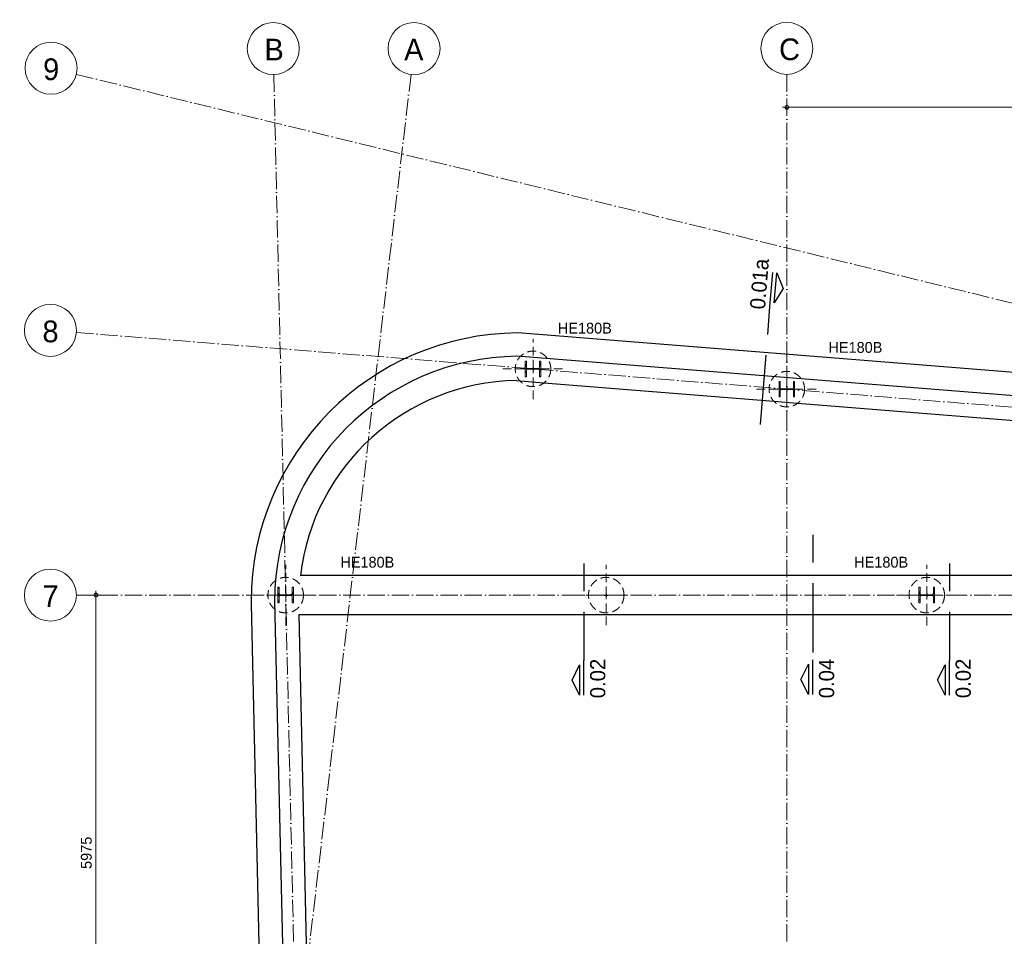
# Model space of a CAD drawing. Header units: millimetres. Extents: x 1146 to 62151, y -2394 to 40413.
# Tile 4 of 16: x 1146 to 12510, y 29839 to 40413. Entities that reach past the tile are written whole.
import ezdxf

# ---------------------------------------------------------------- set-up
doc = ezdxf.new("R2010")
doc.units = ezdxf.units.MM
for name, pattern in [('00_PBT_CEN', [1600, 320, -240, 800, -240]), ('00_PBT_HID2', [150, 100, -50]), ('00_PBT_STRA', [560, 200, -40, 0, -40, 200, -40, 0, -40])]:
    doc.linetypes.add(name, pattern=pattern)
for name, color, linetype, lineweight in [('A-____-____-DIMS', 211, 'Continuous', 13), ('A-____-____-DIMS-50', 211, 'Continuous', 13), ('A-DETL-GENF-HDLN', 90, '00_PBT_HID2', 18), ('A-FLOR-____-OTLN', 192, 'Continuous', 25), ('G-____-____-SYMB', 111, 'Continuous', 13), ('S-BEAM-____-OTLN', 12, 'Continuous', 25), ('S-COLS-____-HDLN', 52, '00_PBT_HID2', 18), ('S-COLS-____-IDEN', 171, 'Continuous', 18), ('S-COLS-____-MCUT', 52, 'Continuous', 18), ('S-FNDN-____-HDLN', 4, '00_PBT_HID2', 18), ('S-FNDN-____-OTLN', 32, 'Continuous', 25), ('S-GRID-____-IDEN', 1, 'Continuous', 18), ('S-GRID-____-OTLN', 1, 'Continuous', 13)]:
    doc.layers.add(name, color=color, linetype=linetype, lineweight=lineweight)
doc.styles.add('PBT-Font', font='PBT-FONT.ttf', dxfattribs={"height": 250})
doc.styles.add('PBT-Font_1', font='PBT-FONT.ttf', dxfattribs={"height": 125})
doc.styles.add('PBT-Font_B', font='txt', dxfattribs={"height": 175})
doc.dimstyles.new('PBT_DIM_2_50mm_nk', dxfattribs={"dimscale": 304.8, "dimtxt": 125.344371, "dimasz": 0.147638, "dimexe": 0.246063, "dimexo": 0.0625, "dimgap": 0.032808, "dimtad": 1, "dimdec": 3, "dimrnd": 0.001, "dimdsep": 46, "dimtxsty": 'PBT-Font_1', "dimblk1": 'DOTBLANK', "dimblk2": 'DOTBLANK', "dimsah": 1, "dimcen": 0.09, "dimdle": 0.164042, "dimazin": 0, "dimtfac": 1, "dimtdec": 4, "dimtix": 1, "dimtmove": 0, "dimatfit": 3, "dimfxl": 0.246063, "dimfxlon": 1, "dimtvp": 1, "dimtolj": 1, "dimtzin": 0, "dimarcsym": 2})

# ---------------------------------------------------------------- blocks, each defined once
blk = doc.blocks.new('17_PBT_SFO_paal_rond_R24 - Ø410-500 _vHek Combi_-V32-00 bk ruwe vloer')
at = {"layer": 'A-DETL-GENF-HDLN'}
for p, q in [((0, 0), (0, 348.5)), ((-348.5, 0), (0, 0)), ((0, -348.5), (0, 0)), ((0, 0), (348.5, 0))]:
    blk.add_line(p, q, dxfattribs=at)
blk.add_circle((0, 0), 205, dxfattribs=at)
at = {"layer": 'S-FNDN-____-OTLN'}
for p, q in [((0, 20), (0, -20)), ((-20, 0), (20, 0))]:
    blk.add_line(p, q, dxfattribs=at)
blk = doc.blocks.new('28_PBT_SC_stalen kolom_H-profiel_R24 - HE180B-1678608-00 bk ruwe vloer')
at = {"layer": 'S-COLS-____-HDLN', "linetype": 'Continuous', "lineweight": 13}
h = blk.add_hatch(dxfattribs=at)
h.set_pattern_fill('FP_17', color=256, style=0, pattern_type=2)
h.set_pattern_definition([(315, (-33775, 11615.45), (76.19995, 76.19995), []), (315, (-33775, 11550.68), (76.19995, 76.19995), []), (315, (-33775, 11546.87), (76.19995, 76.19995), []), (315, (-33775, 11543.06), (76.19995, 76.19995), []), (315, (-33775, 11539.25), (76.19995, 76.19995), []), (315, (-33775, 11535.44), (76.19995, 76.19995), []), (315, (-33775, 11531.63), (76.19995, 76.19995), []), (315, (-33775, 11527.82), (76.19995, 76.19995), [])])
h.paths.add_polyline_path([(-90, -90), (90, -90), (90, -76), (19, -76), (9, -72), (4, -61), (4, 61), (9, 72), (19, 76), (90, 76), (90, 90), (-90, 90), (-90, 76), (-19, 76), (-9, 72), (-4, 61), (-4, -61), (-9, -72), (-19, -76), (-90, -76)])
at = {"layer": 'S-COLS-____-MCUT'}
for p, q in [((90, 90), (-90, 90)), ((-90, 90), (-90, 76)), ((-90, 76), (-19, 76)), ((-4, 61), (-4, -61)), ((4, -61), (4, 61)), ((19, 76), (90, 76)), ((90, 76), (90, 90)), ((-90, -76), (-90, -90)), ((-19, -76), (-90, -76)), ((-90, -90), (90, -90)), ((90, -76), (19, -76)), ((90, -90), (90, -76))]:
    blk.add_line(p, q, dxfattribs=at)
for centre, start, end in [((-19, 61), 0, 90), ((19, 61), 90, 180), ((-19, -61), 270, 0), ((19, -61), 180, 270)]:
    blk.add_arc(centre, 15, start, end, dxfattribs=at)
blk = doc.blocks.new('28_PBT_SC_stalen kolom_H-profiel_R24 - HE180B-V17-00 bk ruwe vloer')
at = {"layer": 'S-COLS-____-HDLN', "linetype": 'Continuous', "lineweight": 13}
h = blk.add_hatch(dxfattribs=at)
h.set_pattern_fill('FP_21', color=256, style=0, pattern_type=2)
h.set_pattern_definition([(315, (-36150.89, 10000), (76.19995, 76.19995), []), (315, (-36150.89, 9935.23), (76.19995, 76.19995), []), (315, (-36150.89, 9931.42), (76.19995, 76.19995), []), (315, (-36150.89, 9927.61), (76.19995, 76.19995), []), (315, (-36150.89, 9923.8), (76.19995, 76.19995), []), (315, (-36150.89, 9919.99), (76.19995, 76.19995), []), (315, (-36150.89, 9916.18), (76.19995, 76.19995), []), (315, (-36150.89, 9912.37), (76.19995, 76.19995), [])])
h.paths.add_polyline_path([(-90, -90), (90, -90), (90, -76), (19, -76), (9, -72), (4, -61), (4, 61), (9, 72), (19, 76), (90, 76), (90, 90), (-90, 90), (-90, 76), (-19, 76), (-9, 72), (-4, 61), (-4, -61), (-9, -72), (-19, -76), (-90, -76)])
at = {"layer": 'S-COLS-____-MCUT'}
for p, q in [((90, 90), (-90, 90)), ((-90, 90), (-90, 76)), ((-90, 76), (-19, 76)), ((-4, 61), (-4, -61)), ((4, -61), (4, 61)), ((19, 76), (90, 76)), ((90, 76), (90, 90)), ((-90, -76), (-90, -90)), ((-19, -76), (-90, -76)), ((-90, -90), (90, -90)), ((90, -76), (19, -76)), ((90, -90), (90, -76))]:
    blk.add_line(p, q, dxfattribs=at)
for centre, start, end in [((-19, 61), 0, 90), ((19, 61), 90, 180), ((-19, -61), 270, 0), ((19, -61), 180, 270)]:
    blk.add_arc(centre, 15, start, end, dxfattribs=at)
blk = doc.blocks.new('28_PBT_SC_stalen kolom_H-profiel_R24 - HE180B-V18-00 bk ruwe vloer')
at = {"layer": 'S-COLS-____-HDLN', "linetype": 'Continuous', "lineweight": 13}
h = blk.add_hatch(dxfattribs=at)
h.set_pattern_fill('FP_22', color=256, style=0, pattern_type=2)
h.set_pattern_definition([(315, (-36384.65, 7070.31), (76.19995, 76.19995), []), (315, (-36384.65, 7005.54), (76.19995, 76.19995), []), (315, (-36384.65, 7001.73), (76.19995, 76.19995), []), (315, (-36384.65, 6997.92), (76.19995, 76.19995), []), (315, (-36384.65, 6994.11), (76.19995, 76.19995), []), (315, (-36384.65, 6990.3), (76.19995, 76.19995), []), (315, (-36384.65, 6986.49), (76.19995, 76.19995), []), (315, (-36384.65, 6982.68), (76.19995, 76.19995), [])])
h.paths.add_polyline_path([(-90, -76), (-90, -90), (90, -90), (90, -76), (19, -76), (9, -72), (4, -61), (4, 61), (9, 72), (19, 76), (90, 76), (90, 90), (-90, 90), (-90, 76), (-19, 76), (-9, 72), (-4, 61), (-4, -61), (-9, -72), (-19, -76), (-41, -76)])
at = {"layer": 'S-COLS-____-MCUT'}
for p, q in [((90, 90), (-90, 90)), ((-90, 90), (-90, 76)), ((-90, 76), (-19, 76)), ((-4, 61), (-4, -61)), ((4, -61), (4, 61)), ((19, 76), (90, 76)), ((90, 76), (90, 90)), ((-90, -76), (-90, -90)), ((-19, -76), (-90, -76)), ((-90, -90), (90, -90)), ((90, -76), (19, -76)), ((90, -90), (90, -76))]:
    blk.add_line(p, q, dxfattribs=at)
for centre, start, end in [((-19, 61), 0, 90), ((19, 61), 90, 180), ((-19, -61), 270, 0), ((19, -61), 180, 270)]:
    blk.add_arc(centre, 15, start, end, dxfattribs=at)
blk = doc.blocks.new('28_PBT_SC_stalen kolom_H-profiel_R24 - HE180B-V19-00 bk ruwe vloer')
at = {"layer": 'S-COLS-____-HDLN', "linetype": 'Continuous', "lineweight": 13}
h = blk.add_hatch(dxfattribs=at)
h.set_pattern_fill('FP_24', color=256, style=0, pattern_type=2)
h.set_pattern_definition([(315, (-33775, 4216.05), (76.19995, 76.19995), []), (315, (-33775, 4151.28), (76.19995, 76.19995), []), (315, (-33775, 4147.47), (76.19995, 76.19995), []), (315, (-33775, 4143.66), (76.19995, 76.19995), []), (315, (-33775, 4139.85), (76.19995, 76.19995), []), (315, (-33775, 4136.04), (76.19995, 76.19995), []), (315, (-33775, 4132.23), (76.19995, 76.19995), []), (315, (-33775, 4128.42), (76.19995, 76.19995), [])])
h.paths.add_polyline_path([(-90, -76), (-90, -90), (90, -90), (90, -76), (19, -76), (9, -72), (4, -61), (4, 61), (9, 72), (19, 76), (90, 76), (90, 90), (-90, 90), (-90, 76), (-19, 76), (-9, 72), (-4, 61), (-4, -61), (-9, -72), (-19, -76)])
at = {"layer": 'S-COLS-____-MCUT'}
for p, q in [((90, 90), (-90, 90)), ((-90, 90), (-90, 76)), ((-90, 76), (-19, 76)), ((-4, 61), (-4, -61)), ((4, -61), (4, 61)), ((19, 76), (90, 76)), ((90, 76), (90, 90)), ((-90, -76), (-90, -90)), ((-19, -76), (-90, -76)), ((-90, -90), (90, -90)), ((90, -76), (19, -76)), ((90, -90), (90, -76))]:
    blk.add_line(p, q, dxfattribs=at)
for centre, start, end in [((-19, 61), 0, 90), ((19, 61), 90, 180), ((-19, -61), 270, 0), ((19, -61), 180, 270)]:
    blk.add_arc(centre, 15, start, end, dxfattribs=at)
blk = doc.blocks.new('17_PBT_SFO_paal_rond_R24 - Ø410-500 _vHek Combi_-V41-00 bk ruwe vloer')
at = {"layer": 'A-DETL-GENF-HDLN'}
for p, q in [((0, 4), (0, 348)), ((-349, 0), (-90, 0)), ((0, -349), (0, -4)), ((90, 0), (348, 0))]:
    blk.add_line(p, q, dxfattribs=at)
blk.add_circle((0, 0), 205, dxfattribs=at)
at = {"layer": 'S-FNDN-____-HDLN'}
for p, q in [((0, 0), (0, 4)), ((0, 4), (0, -4)), ((-90, 0), (0, 0)), ((-20, 0), (20, 0)), ((0, -4), (0, 0)), ((0, 0), (90, 0))]:
    blk.add_line(p, q, dxfattribs=at)
at = {"layer": 'S-FNDN-____-OTLN'}
for p, q in [((0, 20), (0, 4)), ((0, -4), (0, -20))]:
    blk.add_line(p, q, dxfattribs=at)
blk = doc.blocks.new('Grid - Stramienbol-963102-00 bk ruwe vloer')
at = {"layer": 'S-GRID-____-IDEN'}
blk.add_circle((0, 0), 6, dxfattribs=at)
blk = doc.blocks.new('DIMBLOCK1-00 bk ruwe vloer')
at = {"layer": 'A-____-____-DIMS-50'}
for p, q in [((10000, 39403), (10000, 39478)), ((16050, 39403), (16050, 39478)), ((9950, 39403), (16100, 39403)), ((10000, 39403), (10000, 39328)), ((16050, 39403), (16050, 39328))]:
    blk.add_line(p, q, dxfattribs=at)
for centre in [(10000, 39403), (16050, 39403)]:
    blk.add_circle(centre, 22.5, dxfattribs=at)
at = {"layer": 'A-____-____-DIMS-50', "color": 0, "insert": (12855, 39576), "char_height": 125, "width": 408.67, "attachment_point": 1, "line_spacing_factor": 1.135194, "style": 'PBT-Font_1'}
blk.add_mtext('6050', dxfattribs=at)
blk = doc.blocks.new('_DotBlank')
at = {"color": 0, "linetype": 'ByBlock', "lineweight": -2}
blk.add_line((-0.5, 0), (-1, 0), dxfattribs=at)
blk.add_circle((0, 0), 0.5, dxfattribs=at)
blk = doc.blocks.new('DIMBLOCK2-00 bk ruwe vloer')
at = {"layer": 'A-____-____-DIMS-50'}
for p, q in [((2025, 33775), (1950, 33775)), ((2025, 33825), (2025, 27800)), ((2025, 33775), (2100, 33775)), ((2025, 27800), (1950, 27800)), ((2025, 27800), (2100, 27800))]:
    blk.add_line(p, q, dxfattribs=at)
for centre in [(2025, 33775), (2025, 27800)]:
    blk.add_circle(centre, 22.5, dxfattribs=at)
at = {"layer": 'A-____-____-DIMS-50', "color": 0, "insert": (1852, 30616), "char_height": 125, "width": 411.51, "attachment_point": 1, "rotation": 90, "line_spacing_factor": 1.135194, "style": 'PBT-Font_1'}
blk.add_mtext('5975', dxfattribs=at)
blk = doc.blocks.new('Detail View - Detail_Drsn peil-1535670-00 bk ruwe vloer')
at = {"layer": 'G-____-____-SYMB', "lineweight": 25}
for p, q in [((-8, 1), (-4.5, 2.75)), ((-4.5, 2.75), (-1, 1)), ((-1, 1), (-8, 1)), ((-8, 0), (0, 0))]:
    blk.add_line(p, q, dxfattribs=at)

msp = doc.modelspace()

# ---------------------------------------------------------------- linework, layer by layer
at = {"layer": 'A-FLOR-____-OTLN'}
for p, q in [((19867.9834, 35493.9312), (6885.4978, 36529.8098)), ((4087.6014, 33705.2917), (4588.8551, 11632.1389))]:
    msp.add_line(p, q, dxfattribs=at)
msp.add_arc((6917.5964, 33699.9918), 2830, 90.64987849, 179.89269864, dxfattribs=at)
at = {"layer": 'G-____-____-SYMB', "linetype": '00_PBT_CEN', "lineweight": 25}
for p, q in [((9801.5744, 37099.7872), (9686.0357, 35651.7609)), ((10299.9752, 34472.1772), (10299.9752, 33027.516)), ((7658.1606, 34140.4025), (7658.1606, 33019.3736)), ((11876.4958, 34140.4025), (11876.4958, 33020.8706))]:
    msp.add_line(p, q, dxfattribs=at)
at = {"layer": 'S-BEAM-____-OTLN'}
for p, q in [((19426.8679, 35799.9861), (6895.0028, 36799.9095)), ((6876.2622, 36249.6568), (6921.0633, 36246.0821)), ((6921.2222, 36246.0694), (7195.1128, 36224.2155)), ((7195.2674, 36224.2032), (9850.7521, 36012.3208)), ((9850.911, 36012.3082), (10124.8017, 35990.4543)), ((10124.9563, 35990.442), (15900.7521, 35529.5885)), ((21611.3375, 34000), (4385.306, 34000)), ((3818.2018, 33675.7886), (3817.691, 33675.7846)), ((3818.2018, 33675.7886), (4317.6868, 11680.5222)), ((4496.6659, 28025), (4371.2001, 33550)), ((4371.2001, 33550), (21821.7595, 33550))]:
    msp.add_line(p, q, dxfattribs=at)
for radius, start, end in [(3100, 90.41759054, 179.95542295), (2550, 90.92877732, 173.24348738), (3100, 179.95542295, 180.4474136)]:
    msp.add_arc((6917.5964, 33699.9918), radius, start, end, dxfattribs=at)
at = {"layer": 'S-GRID-____-OTLN', "linetype": '00_PBT_STRA', "lineweight": 18}
for p, q in [((1799.7366, 39782.2951), (23317.3399, 34527.2737)), ((5662.2901, 39782.2951), (1822.0009, 6844.9239)), ((4079.6975, 39779.4873), (4820.734, 7147.2862)), ((10000, 39782.2951), (10000, 8279.5333)), ((1799.7366, 36805.1918), (23879.5623, 35043.4323)), ((1799.7366, 33775), (23949.7366, 33775))]:
    msp.add_line(p, q, dxfattribs=at)

# ---------------------------------------------------------------- block references
at = {"layer": 'G-____-____-SYMB', "lineweight": 25, "xscale": 49.99999999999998, "yscale": 49.99999999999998, "zscale": 49.99999999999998}
for p, rotation in [((9801.5744, 37099.7872), 265.4380081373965), ((7658.1606, 33019.3736), 89.99999999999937), ((10299.9752, 33027.516), 89.99999999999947), ((11876.4958, 33020.8706), 89.99999999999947)]:
    msp.add_blockref('Detail View - Detail_Drsn peil-1535670-00 bk ruwe vloer', p, dxfattribs=dict(at, rotation=rotation))
at = {"layer": 'S-COLS-____-HDLN', "rotation": 89.99999999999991}
for name, p in [('28_PBT_SC_stalen kolom_H-profiel_R24 - HE180B-V18-00 bk ruwe vloer', (7070.3112, 36384.6502)), ('28_PBT_SC_stalen kolom_H-profiel_R24 - HE180B-V17-00 bk ruwe vloer', (10000, 36150.889)), ('28_PBT_SC_stalen kolom_H-profiel_R24 - HE180B-V19-00 bk ruwe vloer', (4216.0519, 33775)), ('28_PBT_SC_stalen kolom_H-profiel_R24 - HE180B-1678608-00 bk ruwe vloer', (11615.4508, 33775))]:
    msp.add_blockref(name, p, dxfattribs=at)
at = {"layer": 'S-FNDN-____-HDLN'}
for p in [(7070.3112, 36384.6502), (10000, 36150.889), (4216.0519, 33775), (11615.4508, 33775)]:
    msp.add_blockref('17_PBT_SFO_paal_rond_R24 - Ø410-500 _vHek Combi_-V41-00 bk ruwe vloer', p, dxfattribs=at)
at = {"layer": 'S-FNDN-____-OTLN'}
msp.add_blockref('17_PBT_SFO_paal_rond_R24 - Ø410-500 _vHek Combi_-V32-00 bk ruwe vloer', (7915.7514, 33775), dxfattribs=at)
at = {"layer": 'S-GRID-____-IDEN', "xscale": 49.99999999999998, "yscale": 49.99999999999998, "zscale": 49.99999999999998}
for p, rotation in [((4072.8867, 40079.41), 181.3008919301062), ((5697.0329, 40080.2765), 173.3497008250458), ((10000, 40082.2951), 180), ((1508.3018, 39853.4692), 256.2758863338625), ((1500.6871, 36829.0531), 265.4380081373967), ((1499.7366, 33775), 269.9999999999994)]:
    msp.add_blockref('Grid - Stramienbol-963102-00 bk ruwe vloer', p, dxfattribs=dict(at, rotation=rotation))

# ---------------------------------------------------------------- texts
at = {"layer": 'G-____-____-SYMB', "char_height": 175, "attachment_point": 1, "style": 'PBT-Font_B'}
for s, insert, width, rotation in [('0.01a', (9573.0322, 37079.5751), 621.307812, 85.43800814), ('0.02', (7729.5379, 32584.6993), 517.088437, 90), ('0.04', (10371.3524, 32584.5918), 537.130625, 90), ('0.02', (11947.873, 32586.1964), 517.088437, 90)]:
    msp.add_mtext(s, dxfattribs=dict(at, insert=insert, width=width, rotation=rotation))
at = {"layer": 'S-COLS-____-IDEN', "lineweight": 13, "char_height": 125, "width": 649.366875, "attachment_point": 1, "style": 'PBT-Font_1'}
for insert in [(7357.4512, 36917.3243), (10480.2928, 36694.925), (4846.7439, 34216.7787), (10777.7601, 34216.7787)]:
    msp.add_mtext('HE180B', dxfattribs=dict(at, insert=insert))
at = {"layer": 'S-GRID-____-IDEN', "lineweight": 35, "char_height": 250, "attachment_point": 1, "style": 'PBT-Font'}
for s, insert, width in [('B', (3970.4184, 40193.4769), 244.514687), ('A', (5582.9928, 40194.3266), 272.57375), ('C', (9910.811, 40196.3609), 212.447187), ('9', (1416.0634, 39966.6105), 216.455625), ('8', (1408.4063, 36941.9926), 216.455625), ('7', (1409.1969, 33887.8371), 212.447187)]:
    msp.add_mtext(s, dxfattribs=dict(at, insert=insert, width=width))

# ---------------------------------------------------------------- dimensions: what is measured, and where the dimension line sits
at = {"layer": 'A-____-____-DIMS'}
dim = msp.add_linear_dim(base=(16050, 39403.1735), p1=(10000, 39478.1735), p2=(16050, 39478.1735), dimstyle='PBT_DIM_2_50mm_nk', override={"dimpost": '<>', "dimfxl": 6050}, dxfattribs=at)
dim.commit()
dim.dimension.update_dxf_attribs({"geometry": 'DIMBLOCK1-00 bk ruwe vloer', "text_midpoint": (13025, 39475.6735)})
dim = msp.add_linear_dim(base=(2024.6572, 27800), p1=(2099.6572, 33775), p2=(2099.6572, 27800), angle=90, dimstyle='PBT_DIM_2_50mm_nk', override={"dimpost": '<>', "dimfxl": 5975}, dxfattribs=at)
dim.commit()
dim.dimension.update_dxf_attribs({"geometry": 'DIMBLOCK2-00 bk ruwe vloer', "text_midpoint": (1952.1572, 30787.5)})

doc.saveas('drawing.dxf')
